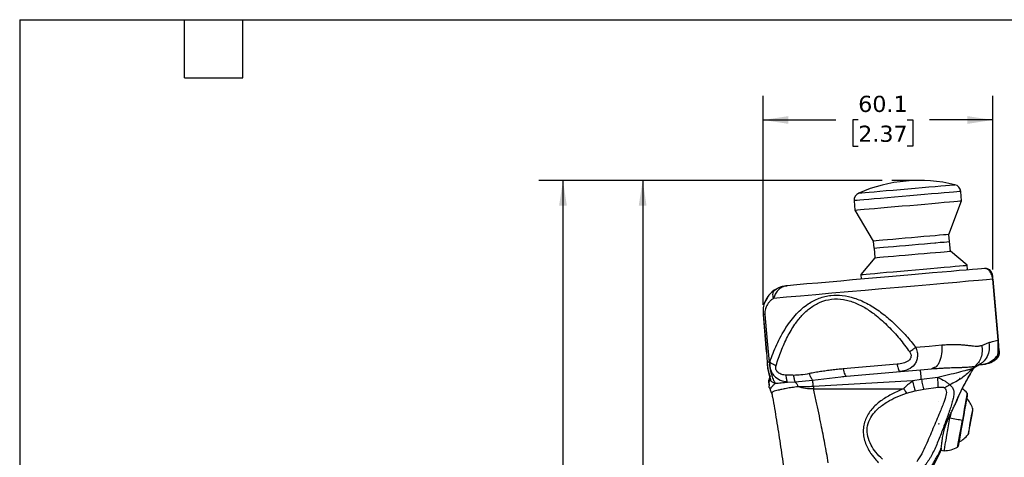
# Model space of a CAD drawing. Header units: millimetres. Extents: x 13 to 546, y 13 to 419.
# Tile 6 of 17: x 13 to 271, y 304 to 419. Entities that reach past the tile are written whole.
import ezdxf

# ---------------------------------------------------------------- set-up
doc = ezdxf.new("R2010")
doc.units = ezdxf.units.MM
doc.header["$LTSCALE"] = 2
doc.linetypes.add('SLD-Solid', pattern=[0])
doc.layers.add('DIMENSIONS', color=140, linetype='SLD-Solid', lineweight=25)
doc.layers.add('TEXT', color=140, linetype='SLD-Solid', lineweight=25)
doc.styles.add('SLDTEXTSTYLE0', font='VERDANA.TTF')
doc.dimstyles.new('SLDDIMSTYLE0', dxfattribs={"dimtxt": 4.316016, "dimasz": 6.604, "dimexe": 0, "dimexo": 0.0625, "dimgap": 1.079004, "dimtad": 0, "dimtih": 1, "dimtoh": 1, "dimrnd": 1e-09, "dimzin": 12, "dimdsep": 46, "dimtxsty": 'SLDTEXTSTYLE0', "dimsah": 1, "dimcen": 0.09, "dimadec": 0, "dimazin": 3, "dimtfac": 1, "dimtofl": 0, "dimtmove": 0, "dimatfit": 3, "dimfxl": 0, "dimfrac": 2, "dimtolj": 1, "dimtzin": 12, "dimarcsym": 0})

# ---------------------------------------------------------------- blocks, each defined once
blk = doc.blocks.new('SW_BROKEN_VIEW_0')
at = {"color": 0}
blk.add_line((0, 0), (-7.21, 0), dxfattribs=at)
blk = doc.blocks.new('_D')
at = {"layer": 'DIMENSIONS'}
for p, q in [((238.52, 376.95), (169.47, 376.95)), ((175.82, 376.95), (175.82, 279.82)), ((169.41, 272), (167.96, 272)), ((167.96, 272), (167.96, 265.14)), ((182.23, 272), (183.68, 272)), ((183.68, 272), (183.68, 265.14)), ((167.96, 265.14), (169.41, 265.14)), ((175.82, 169.1), (175.82, 264.17)), ((183.68, 265.14), (182.23, 265.14)), ((196, 169.1), (169.47, 169.1))]:
    blk.add_line(p, q, dxfattribs=at)
for points in [[(175.82, 376.95), (174.8, 370.35), (176.83, 370.35)], [(175.82, 169.1), (176.83, 175.71), (174.8, 175.71)]]:
    blk.add_solid(points, dxfattribs=at)
at = {"layer": 'DIMENSIONS', "char_height": 4.233, "attachment_point": 1, "style": 'SLDTEXTSTYLE0'}
for s, insert in [('207.8', (167.61, 278.34)), ('8.18', (169.41, 270.52))]:
    blk.add_mtext(s, dxfattribs=dict(at, insert=insert))
blk = doc.blocks.new('_D_1')
at = {"layer": 'DIMENSIONS'}
for p, q in [((238.52, 376.95), (148.6, 376.95)), ((154.95, 376.95), (154.95, 239.58)), ((146.75, 231.75), (145.3, 231.75)), ((145.3, 231.75), (145.3, 224.89)), ((163.16, 231.75), (164.61, 231.75)), ((164.61, 231.75), (164.61, 224.89)), ((145.3, 224.89), (146.75, 224.89)), ((164.61, 224.89), (163.16, 224.89)), ((154.95, 111.72), (154.95, 223.93)), ((224.7, 111.72), (148.6, 111.72))]:
    blk.add_line(p, q, dxfattribs=at)
for points in [[(154.95, 376.95), (153.94, 370.35), (155.97, 370.35)], [(154.95, 111.72), (155.97, 118.32), (153.94, 118.32)]]:
    blk.add_solid(points, dxfattribs=at)
at = {"layer": 'DIMENSIONS', "char_height": 4.233, "attachment_point": 1, "style": 'SLDTEXTSTYLE0'}
for s, insert in [('265.2', (146.75, 238.09)), ('10.44', (146.75, 230.27))]:
    blk.add_mtext(s, dxfattribs=dict(at, insert=insert))
blk = doc.blocks.new('_D_3')
at = {"layer": 'DIMENSIONS'}
for p, q in [((207.38, 344.34), (207.38, 399.16)), ((267.47, 353.61), (267.47, 399.16)), ((207.38, 392.81), (226.41, 392.81)), ((232.26, 392.81), (230.81, 392.81)), ((230.81, 392.81), (230.81, 385.95)), ((245.09, 392.81), (246.53, 392.81)), ((246.53, 392.81), (246.53, 385.95)), ((267.47, 392.81), (250.93, 392.81)), ((230.81, 385.95), (232.26, 385.95)), ((246.53, 385.95), (245.09, 385.95))]:
    blk.add_line(p, q, dxfattribs=at)
for points in [[(207.38, 392.81), (213.98, 391.79), (213.98, 393.82)], [(267.47, 392.81), (260.86, 393.82), (260.86, 391.79)]]:
    blk.add_solid(points, dxfattribs=at)
at = {"layer": 'DIMENSIONS', "char_height": 4.233, "attachment_point": 1, "style": 'SLDTEXTSTYLE0'}
for s, insert in [('60.1', (232.26, 399.15)), ('2.37', (232.26, 391.32))]:
    blk.add_mtext(s, dxfattribs=dict(at, insert=insert))

msp = doc.modelspace()

# ---------------------------------------------------------------- linework, layer by layer
for p, q in [((259.306, 371.622), (259.091, 374.084)), ((231.198, 371.644), (231.413, 369.181)), ((255.988, 362.799), (259.306, 371.622)), ((231.413, 369.181), (236.213, 361.069)), ((236.213, 361.069), (236.375, 359.22)), ((256.149, 360.95), (255.988, 362.799)), ((256.387, 358.432), (256.166, 360.952)), ((236.392, 359.222), (236.612, 356.701)), ((260.801, 354.727), (256.387, 358.432)), ((236.612, 356.701), (232.908, 352.287)), ((260.908, 353.512), (260.801, 354.727)), ((265.561, 353.857), (265.31, 353.897)), ((232.908, 352.287), (233.014, 351.071)), ((267.563, 351.082), (267.467, 351.074)), ((268.961, 335.104), (267.563, 351.082)), ((210.337, 348.147), (210.508, 348.321)), ((208.278, 345.87), (207.663, 344.788)), ((207.338, 341.862), (207.341, 341.827)), ((207.341, 341.827), (208.196, 332.055)), ((264.584, 333.743), (266.498, 334.465)), ((268.961, 335.104), (268.865, 335.095)), ((208.23, 332.064), (208.392, 329.279)), ((208.23, 332.064), (208.392, 329.279)), ((268.583, 330.3), (268.59, 330.324)), ((269.176, 331.308), (269.243, 331.734)), ((269.224, 331.506), (269.236, 331.96)), ((209.116, 329.357), (208.943, 329.327)), ((242.422, 328.79), (228.338, 327.558)), ((251.991, 327.836), (251.482, 327.591)), ((251.482, 327.591), (252.48, 327.668)), ((262.036, 327.544), (262.774, 328.24)), ((262.229, 327.291), (262.036, 327.544)), ((262.774, 328.24), (263.514, 328.469)), ((263.514, 328.469), (263.607, 328.498)), ((263.542, 328.471), (264.323, 328.885)), ((264.239, 328.915), (263.607, 328.498)), ((209.18, 325.573), (209.159, 325.388)), ((220.324, 324.642), (229.229, 325.645)), ((228.12, 325.544), (229.168, 325.671)), ((228.46, 325.586), (229.169, 325.671)), ((229.118, 325.699), (229.229, 325.645)), ((229.118, 325.699), (229.229, 325.645)), ((229.229, 325.645), (243.313, 326.877)), ((243.151, 326.894), (243.256, 326.905)), ((243.204, 326.93), (243.313, 326.877)), ((243.792, 327.006), (243.313, 326.877)), ((253.088, 325.307), (248.79, 324.791)), ((258.739, 325.019), (258.703, 325.019)), ((258.739, 325.053), (258.739, 325.019)), ((208.793, 324.427), (208.796, 324.358)), ((208.829, 324.299), (208.934, 323.098)), ((208.983, 322.67), (208.912, 323.043)), ((209.015, 323.166), (208.959, 323.17)), ((209.078, 322.44), (209.23, 322.174)), ((213.758, 324.133), (215.763, 324.192)), ((215.763, 324.192), (220.324, 324.642)), ((246.481, 324.451), (220.53, 322.937)), ((220.53, 322.937), (220.53, 322.379)), ((248.79, 324.791), (246.481, 324.451)), ((249.401, 322.224), (253.193, 322.767)), ((256.216, 323.37), (254.892, 322.617)), ((209.202, 322.074), (209.251, 322.186)), ((209.202, 322.074), (209.517, 321.164)), ((209.736, 321.355), (209.517, 321.164)), ((244.89, 321.226), (247.145, 321.794)), ((247.145, 321.794), (249.401, 322.224)), ((253.182, 318.933), (253.185, 318.934)), ((253.182, 318.933), (253.184, 318.932)), ((253.184, 318.932), (253.185, 318.934)), ((256.491, 315.906), (256.282, 314.717)), ((253.305, 313.14), (253.473, 313.14)), ((253.473, 313.14), (253.473, 313.26)), ((253.977, 306.832), (253.935, 306.436)), ((253.977, 306.832), (253.96, 306.764)), ((253.785, 305.808), (253.785, 305.809)), ((253.786, 305.809), (253.833, 305.943)), ((253.872, 306.05), (253.892, 306.09)), ((253.917, 306.249), (254.762, 306.1)), ((253.944, 306.5), (253.937, 306.436)), ((253.96, 306.764), (253.943, 306.5))]:
    msp.add_line(p, q)
at = {"flags": 128}
for points in [[(259.091, 374.084), (259.022, 374.078), (258.683, 374.049), (258.068, 373.995), (257.191, 373.918), (256.068, 373.82), (254.723, 373.702), (253.182, 373.568), (251.479, 373.418), (249.646, 373.258), (247.721, 373.09), (245.745, 372.917), (243.755, 372.743), (241.795, 372.571), (239.902, 372.406), (238.116, 372.249), (236.473, 372.106), (235.007, 371.977), (233.747, 371.867), (232.719, 371.777), (231.944, 371.709), (231.438, 371.665), (231.21, 371.645), (231.198, 371.644)], [(232.394, 373.653), (232.414, 373.655), (232.671, 373.677), (233.216, 373.725), (234.037, 373.797), (235.114, 373.891), (236.423, 374.006), (237.932, 374.138), (239.606, 374.284), (241.406, 374.442), (243.29, 374.606), (245.214, 374.775), (247.132, 374.942), (249, 375.106), (250.773, 375.261), (252.41, 375.404), (253.874, 375.532), (255.129, 375.642), (256.146, 375.731), (256.901, 375.797), (257.377, 375.839), (257.562, 375.855), (257.564, 375.855)], [(232.101, 369.242), (232.851, 369.307), (233.857, 369.395), (235.096, 369.504), (236.544, 369.63), (238.172, 369.773), (239.946, 369.928), (241.83, 370.093), (243.787, 370.264), (245.775, 370.438), (247.754, 370.611), (249.685, 370.78), (251.528, 370.941), (253.246, 371.091), (254.802, 371.228), (256.167, 371.347), (257.312, 371.447), (258.213, 371.526), (258.852, 371.582), (259.217, 371.614), (259.306, 371.622)], [(231.413, 369.181), (231.419, 369.182), (231.62, 369.199), (232.101, 369.242)], [(239.953, 361.396), (238.733, 361.289), (237.725, 361.201), (236.957, 361.134), (236.453, 361.09), (236.226, 361.07), (236.213, 361.069)], [(239.953, 361.396), (238.733, 361.289), (237.725, 361.201), (236.957, 361.134), (236.453, 361.09), (236.226, 361.07), (236.213, 361.069)], [(255.988, 362.799), (255.982, 362.798), (255.783, 362.781), (255.305, 362.739), (254.563, 362.674), (253.577, 362.588), (252.376, 362.483), (250.994, 362.362), (249.472, 362.229), (247.852, 362.087), (246.183, 361.941), (244.511, 361.795), (242.884, 361.653), (241.351, 361.518), (239.953, 361.396)], [(255.988, 362.799), (255.982, 362.798), (255.783, 362.781), (255.305, 362.739), (254.563, 362.674), (253.577, 362.588), (252.376, 362.483), (250.994, 362.362), (249.472, 362.229), (247.852, 362.087), (246.183, 361.941), (244.511, 361.795), (242.884, 361.653), (241.351, 361.518), (239.953, 361.396)], [(252.317, 360.615), (252.554, 360.636), (253.755, 360.741), (254.741, 360.827), (255.484, 360.892), (255.961, 360.934), (256.16, 360.951), (256.166, 360.952)], [(236.375, 359.22), (236.388, 359.222), (236.615, 359.241), (237.119, 359.286), (237.886, 359.353), (238.895, 359.441), (240.115, 359.548)], [(240.115, 359.548), (241.512, 359.67), (243.046, 359.804), (244.672, 359.946), (246.344, 360.093), (248.014, 360.239), (249.634, 360.38), (251.156, 360.514), (252.317, 360.615)], [(249.566, 357.835), (251.11, 357.97), (252.522, 358.093), (253.761, 358.202), (254.79, 358.292), (255.582, 358.361), (256.111, 358.407), (256.365, 358.43), (256.387, 358.432)], [(236.612, 356.701), (236.614, 356.702), (236.786, 356.717), (237.238, 356.756), (237.957, 356.819), (238.921, 356.903), (240.103, 357.007), (241.469, 357.126), (242.98, 357.259), (244.592, 357.4), (246.259, 357.545), (247.933, 357.692), (249.566, 357.835)], [(265.31, 353.897), (264.556, 353.831), (263.505, 353.739), (262.167, 353.622), (260.556, 353.481), (258.686, 353.317), (256.577, 353.133), (254.248, 352.929), (251.723, 352.708), (249.025, 352.472), (246.182, 352.223), (243.22, 351.964), (240.169, 351.697), (237.058, 351.425), (233.917, 351.15), (230.778, 350.875), (227.67, 350.604), (224.624, 350.337), (221.669, 350.079), (218.834, 349.831), (216.147, 349.595), (213.634, 349.376)], [(232.908, 352.287), (232.914, 352.287), (233.115, 352.305), (233.596, 352.347), (234.346, 352.413), (235.351, 352.501), (236.591, 352.609), (238.039, 352.736), (239.667, 352.878), (241.441, 353.033), (243.325, 353.198), (245.281, 353.369), (247.27, 353.543), (249.249, 353.717), (251.18, 353.885)], [(251.18, 353.885), (253.023, 354.047), (254.741, 354.197), (256.297, 354.333), (257.662, 354.453), (258.807, 354.553), (259.708, 354.631), (260.347, 354.687), (260.712, 354.719), (260.801, 354.727)], [(267.467, 351.074), (265.851, 350.933), (263.73, 350.747), (261.139, 350.52), (258.118, 350.256), (254.715, 349.958), (250.986, 349.632), (246.99, 349.282), (242.791, 348.915), (238.456, 348.536), (234.054, 348.151), (229.655, 347.766), (225.331, 347.388), (221.15, 347.022), (217.179, 346.674), (213.481, 346.351), (210.116, 346.057)], [(268.865, 335.095), (268.082, 344.043), (267.467, 351.074)], [(267.536, 351.398), (267.515, 351.637), (267.49, 351.92), (267.48, 352.031)], [(208.58, 346.514), (208.067, 345.695), (207.663, 344.788)], [(207.849, 341.843), (207.569, 341.818), (207.378, 341.801)], [(207.378, 341.801), (207.855, 336.348), (208.23, 332.064)], [(207.849, 341.843), (208.462, 334.834), (208.943, 329.327)], [(247.323, 333.25), (250.811, 333.556), (254.12, 333.845)], [(269.187, 332.53), (269.118, 333.313), (269.057, 334.013), (269.014, 334.508), (268.961, 335.104)], [(269.231, 332.022), (269.226, 332.085), (269.187, 332.53)], [(208.943, 329.327), (208.582, 329.295), (208.392, 329.279)], [(243.313, 326.877), (244.388, 326.971), (245.45, 327.064), (246.499, 327.155), (247.532, 327.246), (248.548, 327.335), (249.547, 327.422), (250.525, 327.508), (251.482, 327.591)], [(264.538, 328.734), (264.78, 328.755), (264.952, 328.77), (265.056, 328.779), (265.091, 328.782)], [(209.159, 325.388), (208.962, 324.967), (208.91, 324.854)], [(208.796, 324.358), (208.881, 323.397), (208.888, 323.314)], [(220.53, 322.379), (233.779, 322.379), (244.189, 322.379)], [(258.548, 307.413), (258.554, 307.45), (258.605, 307.741), (258.706, 308.31), (258.851, 309.133), (259.034, 310.173), (259.248, 311.386), (259.483, 312.717), (259.728, 314.11), (259.974, 315.502), (260.209, 316.833), (260.422, 318.046), (260.606, 319.086), (260.751, 319.909), (260.851, 320.479), (260.903, 320.77), (260.909, 320.806)], [(260.782, 321.235), (260.775, 321.196), (260.72, 320.888), (260.614, 320.285), (260.46, 319.414), (260.266, 318.312), (260.04, 317.028), (259.791, 315.619), (259.531, 314.144)], [(262.225, 317.285), (262.219, 317.249), (262.169, 316.968), (262.074, 316.429), (261.941, 315.674), (261.781, 314.766), (261.607, 313.778), (261.433, 312.791), (261.273, 311.883), (261.14, 311.128), (261.044, 310.589), (260.995, 310.308), (260.988, 310.272)], [(254.762, 306.1), (254.769, 306.137), (254.82, 306.429), (254.921, 307.004), (255.069, 307.841), (255.258, 308.912), (255.482, 310.181), (255.733, 311.605), (256.002, 313.134), (256.282, 314.717)], [(256.282, 314.717), (256.718, 314.64), (257.148, 314.565), (257.571, 314.49), (257.985, 314.417), (258.389, 314.346), (258.782, 314.277), (259.163, 314.209), (259.531, 314.144)], [(261.218, 310.754), (261.244, 310.901), (261.319, 311.327), (261.436, 311.991), (261.584, 312.827), (261.747, 313.754), (261.911, 314.681), (262.058, 315.517), (262.175, 316.18), (262.25, 316.607), (262.276, 316.753)], [(258.281, 307.054), (258.288, 307.093), (258.342, 307.401), (258.448, 308.004), (258.602, 308.875), (258.796, 309.977), (259.023, 311.26), (259.271, 312.67), (259.531, 314.144)], [(252.063, 302.354), (253.115, 304.465), (253.534, 305.306), (253.785, 305.808)]]:
    msp.add_lwpolyline(points, dxfattribs=at)
for centre, radius, start, end in [((248.277, 337.061), 39.89, 76.53621, 113.46381), ((257.099, 373.91), 2, 5.00009, 76.53617), ((233.19, 371.818), 2, 113.46351, 185.00023), ((214.245, 342.402), 7, 119.38409, 140.3654), ((214.245, 342.402), 7, 94.99999, 115.80382), ((264.568, 334.759), 6, 274.99998, 312.02021), ((254.216, 315.08), 8.999, 43.15344, 53.58511), ((254.289, 314.242), 8.5, 20.97722, 40.73058), ((260.417, 320.893), 0.5, 349.99908, 43.15338), ((261.291, 316.927), 1, 350.00052, 20.97712), ((254.571, 315.846), 8.5, 299.26955, 319.02285), ((260.234, 310.928), 1, 319.02205, 350.00014), ((254.218, 315.081), 8.997, 273.46963, 296.84748), ((258.055, 307.5), 0.5, 296.84806, 349.99954)]:
    msp.add_arc(centre, radius, start, end)
for points, knots in [([(267.467, 351.074), (267.434, 351.332), (267.37, 351.826), (267.139, 352.474), (266.856, 353.005), (266.482, 353.461), (266.047, 353.816), (265.686, 353.847), (265.561, 353.857)], [0, 0, 0, 0, 0.2137951, 0.4092027, 0.5640059, 0.7060109, 0.8977745, 1, 1, 1, 1]), ([(267.275, 352.789), (267.167, 352.964), (266.949, 353.319), (266.44, 353.681), (265.959, 353.874), (265.659, 353.875), (265.562, 353.875)], [0, 0, 0, 0, 0.2878654, 0.5802906, 0.8635276, 1, 1, 1, 1]), ([(267.412, 352.435), (267.373, 352.556), (267.294, 352.798), (267.14, 353.001), (267.063, 353.102)], [0, 0, 0, 0, 0.5004233, 1, 1, 1, 1]), ([(267.477, 351.691), (267.473, 351.741), (267.463, 351.849), (267.442, 352.09), (267.424, 352.281), (267.412, 352.414)], [0, 0, 0, 0, 0.2071258, 0.4507287, 1, 1, 1, 1]), ([(267.534, 351.044), (267.53, 351.093), (267.521, 351.193), (267.504, 351.385), (267.489, 351.552), (267.479, 351.667), (267.477, 351.691)], [0, 0, 0, 0, 0.2263892, 0.4630176, 0.8917103, 1, 1, 1, 1]), ([(267.534, 351.045), (267.53, 351.093), (267.522, 351.192), (267.505, 351.384), (267.49, 351.55), (267.48, 351.665), (267.478, 351.688)], [0, 0, 0, 0, 0.2262413, 0.4628175, 0.8921047, 1, 1, 1, 1]), ([(210.352, 348.192), (209.823, 347.801), (208.964, 347.165), (208.442, 346.24), (208.241, 345.884)], [0, 0, 0, 0, 0.61514222, 1, 1, 1, 1]), ([(210.116, 346.057), (210.047, 346.285), (209.913, 346.729), (209.926, 347.385), (210.063, 347.899), (210.273, 348.089), (210.337, 348.147)], [0, 0, 0, 0, 0.31982, 0.6218406, 0.8846826, 1, 1, 1, 1]), ([(213.634, 349.376), (213.186, 349.279), (212.296, 349.088), (211.248, 348.221), (210.496, 347.198), (210.239, 346.424), (210.116, 346.057)], [0, 0, 0, 0, 0.26522113, 0.52530985, 0.77417545, 1, 1, 1, 1]), ([(210.508, 348.321), (210.986, 348.585), (211.964, 349.125), (213.07, 349.291), (213.634, 349.376)], [0, 0, 0, 0, 0.4891297, 1, 1, 1, 1]), ([(210.116, 346.057), (209.907, 345.92), (209.48, 345.643), (208.926, 345.102), (208.484, 344.506), (208.163, 343.888), (207.946, 343.252), (207.849, 342.688), (207.826, 342.209), (207.841, 341.965), (207.849, 341.843)], [0, 0, 0, 0, 0.1483049, 0.302196, 0.4573747, 0.5878273, 0.7152183, 0.8549915, 0.9271158, 1, 1, 1, 1]), ([(209.116, 329.357), (209.395, 330.137), (209.951, 331.69), (210.931, 333.983), (212.039, 336.224), (213.279, 338.345), (214.622, 340.271), (216.041, 341.957), (217.532, 343.401), (219.458, 344.888), (221.485, 345.96), (223.539, 346.593), (225.565, 346.951), (228.177, 346.932), (230.76, 346.345), (232.85, 345.561), (234.474, 344.79), (236.116, 343.85), (237.697, 342.791), (239.219, 341.633), (240.687, 340.396), (242.132, 339.057), (243.524, 337.653), (244.85, 336.213), (246.118, 334.751), (246.924, 333.747), (247.323, 333.25)], [0, 0, 0, 0, 0.04769689, 0.09506063, 0.14358626, 0.19166621, 0.23650137, 0.27873742, 0.31840537, 0.35588092, 0.41870624, 0.44914838, 0.47943124, 0.53696465, 0.59828422, 0.63104704, 0.66546977, 0.70172725, 0.73996816, 0.77504086, 0.81187542, 0.85053038, 0.88851584, 0.92580457, 0.9633071, 1, 1, 1, 1]), ([(210.767, 328.482), (211.183, 329.748), (212.021, 332.297), (213.64, 335.921), (215.465, 339.051), (217.477, 341.617), (219.3, 343.304), (220.955, 344.406), (222.754, 345.312), (225.258, 345.982), (228.413, 345.877), (231.485, 344.97), (234.352, 343.482), (237.277, 341.401), (240.198, 338.733), (243.095, 335.538), (244.828, 333.238), (245.695, 332.088)], [0, 0, 0, 0, 0.0807157, 0.1624752, 0.2399809, 0.2996457, 0.35942, 0.3895159, 0.4198114, 0.4812189, 0.544213, 0.6085773, 0.6736908, 0.7390729, 0.825571, 0.9128143, 1, 1, 1, 1]), ([(207.663, 344.788), (207.526, 344.254), (207.275, 343.272), (207.346, 342.263), (207.378, 341.801)], [0, 0, 0, 0, 0.54325805, 1, 1, 1, 1]), ([(207.378, 341.801), (207.357, 341.8), (207.334, 341.798), (207.347, 341.799), (207.348, 341.799)], [0, 0, 0, 0, 0.9239387, 1, 1, 1, 1]), ([(247.323, 333.25), (247.469, 332.835), (247.746, 332.047), (247.815, 330.818), (247.579, 329.68), (246.898, 328.426), (245.595, 327.338), (244.366, 327.111), (243.792, 327.006)], [0, 0, 0, 0, 0.1555583, 0.2946207, 0.4302569, 0.562155, 0.795227, 1, 1, 1, 1]), ([(245.695, 332.088), (245.973, 332.268), (246.534, 332.63), (247.059, 333.042), (247.323, 333.25)], [0, 0, 0, 0, 0.4956244, 1, 1, 1, 1]), ([(254.12, 333.845), (254.146, 333.068), (254.194, 331.597), (253.681, 329.676), (252.981, 328.221), (252.223, 327.926), (251.991, 327.836)], [0, 0, 0, 0, 0.3413053, 0.6465028, 0.8917258, 1, 1, 1, 1]), ([(254.12, 333.845), (254.538, 333.878), (255.341, 333.94), (256.519, 333.983), (257.646, 333.985), (258.762, 333.946), (259.827, 333.871), (260.922, 333.762), (261.929, 333.644), (262.897, 333.555), (263.759, 333.528), (264.31, 333.671), (264.584, 333.743)], [0, 0, 0, 0, 0.1197885, 0.2299136, 0.336523, 0.4415945, 0.5488346, 0.6413903, 0.7558533, 0.8382247, 0.9194808, 1, 1, 1, 1]), ([(264.584, 333.743), (264.649, 333.199), (264.779, 332.122), (264.471, 330.553), (263.824, 329.182), (263.112, 328.543), (262.774, 328.24)], [0, 0, 0, 0, 0.2684531, 0.532273, 0.7781309, 1, 1, 1, 1]), ([(266.498, 334.465), (266.549, 333.835), (266.651, 332.578), (266.08, 330.801), (265.234, 329.504), (264.482, 329.059), (264.239, 328.915)], [0, 0, 0, 0, 0.2955512, 0.5902965, 0.8675285, 1, 1, 1, 1]), ([(266.498, 334.465), (266.797, 334.568), (267.33, 334.753), (268.122, 334.956), (268.615, 335.048), (268.865, 335.095)], [0, 0, 0, 0, 0.3864167, 0.6892333, 1, 1, 1, 1]), ([(268.784, 331.177), (268.812, 331.365), (268.879, 331.815), (268.928, 332.45), (268.949, 333.087), (268.947, 333.69), (268.928, 334.237), (268.897, 334.718), (268.876, 334.969), (268.865, 335.095)], [0, 0, 0, 0, 0.1446076, 0.3478459, 0.4853736, 0.6315964, 0.808028, 0.902837, 1, 1, 1, 1]), ([(208.23, 332.064), (208.209, 332.062), (208.186, 332.06), (208.199, 332.061), (208.2, 332.061)], [0, 0, 0, 0, 0.9239625, 1, 1, 1, 1]), ([(245.695, 332.088), (245.821, 331.887), (246.005, 331.59), (246.094, 331.141), (246.09, 330.813), (246.01, 330.498), (245.809, 330.104), (245.216, 329.498), (244.008, 328.99), (242.968, 328.859), (242.422, 328.79)], [0, 0, 0, 0, 0.1209321, 0.1780052, 0.2334562, 0.2883674, 0.3439369, 0.4598646, 0.7164749, 1, 1, 1, 1]), ([(264.538, 328.734), (264.954, 328.797), (265.787, 328.922), (266.944, 329.451), (267.985, 330.189), (268.517, 330.847), (268.784, 331.177)], [0, 0, 0, 0, 0.2490375, 0.4985065, 0.7487569, 1, 1, 1, 1]), ([(268.574, 330.301), (268.735, 330.472), (269.058, 330.818), (269.168, 331.278), (269.223, 331.511)], [0, 0, 0, 0, 0.4948309, 1, 1, 1, 1]), ([(268.583, 330.3), (268.688, 330.41), (268.902, 330.632), (269.104, 330.995), (269.16, 331.245), (269.181, 331.343)], [0, 0, 0, 0, 0.3724601, 0.7550958, 1, 1, 1, 1]), ([(268.59, 330.324), (268.592, 330.332), (268.609, 330.389), (268.65, 330.534), (268.717, 330.809), (268.759, 331.038), (268.784, 331.177)], [0, 0, 0, 0, 0.02891342, 0.20402602, 0.51613166, 1, 1, 1, 1]), ([(268.784, 331.177), (268.853, 331.276), (268.991, 331.474), (269.124, 331.814), (269.199, 332.17), (269.191, 332.41), (269.187, 332.53)], [0, 0, 0, 0, 0.2490991, 0.50148, 0.7530664, 1, 1, 1, 1]), ([(208.392, 329.279), (208.431, 328.752), (208.507, 327.724), (208.747, 326.59), (208.954, 325.896), (209.076, 325.514), (209.203, 325.133), (209.3, 324.808), (209.318, 324.635), (209.314, 324.569), (209.295, 324.539), (209.286, 324.526)], [0, 0, 0, 0, 0.325127, 0.6355758, 0.7119032, 0.7713855, 0.8828121, 0.9606322, 0.9783356, 0.9907567, 1, 1, 1, 1]), ([(208.405, 329.373), (208.444, 328.949), (208.52, 328.136), (208.711, 327.028), (208.96, 326.19), (209.122, 325.735), (209.181, 325.569)], [0, 0, 0, 0, 0.32796908, 0.62849383, 0.86385732, 1, 1, 1, 1]), ([(208.943, 329.327), (209.025, 328.686), (209.177, 327.487), (209.585, 325.898), (210.003, 324.653), (210.421, 324.039), (210.593, 323.786)], [0, 0, 0, 0, 0.3311714, 0.6199882, 0.8432727, 1, 1, 1, 1]), ([(209.116, 329.357), (209.098, 329.024), (209.062, 328.378), (209.254, 327.425), (209.639, 326.539), (210.427, 325.497), (211.813, 324.519), (213.107, 324.262), (213.758, 324.133)], [0, 0, 0, 0, 0.12799611, 0.24782127, 0.37029274, 0.49647548, 0.74685302, 1, 1, 1, 1]), ([(209.116, 329.357), (209.356, 329.188), (209.868, 328.826), (210.455, 328.601), (210.767, 328.482)], [0, 0, 0, 0, 0.4671511, 1, 1, 1, 1]), ([(213.412, 325.936), (213.017, 325.972), (212.254, 326.042), (211.382, 326.469), (210.904, 327.005), (210.7, 327.476), (210.649, 327.987), (210.728, 328.316), (210.767, 328.482)], [0, 0, 0, 0, 0.274615, 0.5302377, 0.6503134, 0.7664111, 0.8818037, 1, 1, 1, 1]), ([(228.338, 327.558), (227.846, 327.513), (226.847, 327.422), (225.363, 327.256), (223.875, 327.069), (222.405, 326.857), (220.939, 326.617), (219.972, 326.43), (219.49, 326.337)], [0, 0, 0, 0, 0.1658137, 0.3367289, 0.5012683, 0.6692619, 0.8353579, 1, 1, 1, 1]), ([(228.338, 327.558), (228.39, 327.29), (228.486, 326.805), (228.712, 326.225), (228.883, 325.797), (229.072, 325.718), (229.118, 325.699)], [0, 0, 0, 0, 0.3919767, 0.7090141, 0.929665, 1, 1, 1, 1]), ([(242.422, 328.79), (242.474, 328.522), (242.569, 328.038), (242.796, 327.457), (242.967, 327.028), (243.157, 326.949), (243.204, 326.93)], [0, 0, 0, 0, 0.3914328, 0.7080303, 0.9283751, 1, 1, 1, 1]), ([(251.98, 327.732), (252.108, 327.712), (252.274, 327.685), (252.441, 327.677), (252.479, 327.675)], [0, 0, 0, 0, 0.7721135, 1, 1, 1, 1]), ([(252.48, 327.668), (252.765, 327.691), (253.285, 327.733), (253.806, 327.76), (254.04, 327.772)], [0, 0, 0, 0, 0.5490901, 1, 1, 1, 1]), ([(262.036, 327.544), (261.863, 327.5), (261.422, 327.389), (260.255, 327.093), (258.391, 326.616), (255.854, 325.962), (254.034, 325.531), (253.088, 325.307)], [0, 0, 0, 0, 0.0579022, 0.1477951, 0.3917457, 0.6836891, 1, 1, 1, 1]), ([(254.04, 327.772), (254.356, 327.79), (255.244, 327.842), (256.588, 327.889), (257.97, 327.931), (259.089, 327.967), (260.032, 328.004), (260.994, 328.056), (261.745, 328.112), (262.301, 328.171), (262.554, 328.203), (262.706, 328.229), (262.774, 328.24)], [0, 0, 0, 0, 0.1082758, 0.3049829, 0.4612801, 0.5820958, 0.6888052, 0.7849125, 0.9125578, 0.9469207, 0.9764775, 1, 1, 1, 1]), ([(262.036, 327.544), (262.022, 327.529), (261.905, 327.402), (261.079, 326.54), (259.281, 324.946), (257.292, 323.924), (256.216, 323.37)], [0, 0, 0, 0, 0.0081948, 0.0720932, 0.4974971, 1, 1, 1, 1]), ([(262.229, 327.291), (262.411, 327.546), (262.777, 328.056), (263.33, 328.351), (263.607, 328.498)], [0, 0, 0, 0, 0.500001, 1, 1, 1, 1]), ([(263.607, 328.498), (263.792, 328.567), (264.094, 328.681), (264.414, 328.719), (264.538, 328.734)], [0, 0, 0, 0, 0.6109094, 1, 1, 1, 1]), ([(209.159, 325.388), (209.133, 325.319), (209.081, 325.178), (209.082, 324.945), (209.146, 324.715), (209.24, 324.589), (209.286, 324.526)], [0, 0, 0, 0, 0.2370351, 0.4893007, 0.7473345, 1, 1, 1, 1]), ([(215.406, 325.878), (215.036, 325.885), (214.371, 325.896), (213.706, 325.924), (213.412, 325.936)], [0, 0, 0, 0, 0.5563334, 1, 1, 1, 1]), ([(213.758, 324.133), (213.714, 324.219), (213.605, 324.431), (213.52, 324.842), (213.445, 325.356), (213.423, 325.735), (213.412, 325.936)], [0, 0, 0, 0, 0.15656791, 0.38482441, 0.67359276, 1, 1, 1, 1]), ([(219.49, 326.337), (218.733, 326.191), (217.383, 325.93), (216.009, 325.894), (215.406, 325.878)], [0, 0, 0, 0, 0.5611568, 1, 1, 1, 1]), ([(215.763, 324.192), (215.721, 324.288), (215.626, 324.508), (215.535, 324.899), (215.455, 325.366), (215.423, 325.702), (215.406, 325.878)], [0, 0, 0, 0, 0.1797969, 0.4148363, 0.6939513, 1, 1, 1, 1]), ([(220.324, 324.642), (220.249, 324.73), (220.076, 324.932), (219.869, 325.325), (219.662, 325.801), (219.549, 326.153), (219.49, 326.337)], [0, 0, 0, 0, 0.1818952, 0.4173139, 0.6959181, 1, 1, 1, 1]), ([(248.79, 324.791), (248.762, 325.118), (248.708, 325.728), (248.631, 326.518), (248.589, 327.011), (248.562, 327.219), (248.558, 327.247)], [0, 0, 0, 0, 0.3985701, 0.7447828, 0.9658354, 1, 1, 1, 1]), ([(253.193, 322.767), (253.197, 322.931), (253.205, 323.3), (253.186, 323.901), (253.149, 324.583), (253.108, 325.06), (253.088, 325.307)], [0, 0, 0, 0, 0.1942865, 0.4346028, 0.7085976, 1, 1, 1, 1]), ([(253.088, 325.307), (253.715, 325.029), (254.616, 324.63), (255.66, 323.951), (256.041, 323.552), (256.216, 323.37)], [0, 0, 0, 0, 0.5547886, 0.7966733, 1, 1, 1, 1]), ([(257.69, 318.276), (257.832, 318.645), (258.616, 320.672), (259.936, 323.331), (261.244, 325.534), (261.644, 326.207)], [0, 0, 0, 0, 0.1334692, 0.73516, 1, 1, 1, 1]), ([(257.875, 318.79), (258.211, 319.55), (258.868, 321.042), (259.942, 323.208), (261.049, 325.287), (261.839, 326.629), (262.229, 327.291)], [0, 0, 0, 0, 0.2608249, 0.511494, 0.7586906, 1, 1, 1, 1]), ([(258.703, 325.019), (258.71, 325.025), (258.722, 325.036), (258.734, 325.048), (258.739, 325.053)], [0, 0, 0, 0, 0.5599985, 1, 1, 1, 1]), ([(208.868, 324.765), (208.847, 324.711), (208.803, 324.603), (208.797, 324.486), (208.793, 324.427)], [0, 0, 0, 0, 0.4999981, 1, 1, 1, 1]), ([(208.868, 324.273), (208.867, 324.273), (208.854, 324.268), (208.847, 324.285), (208.842, 324.301)], [0, 0, 0, 0, 0.0822044, 1, 1, 1, 1]), ([(209.286, 324.526), (209.238, 324.487), (209.144, 324.411), (209.023, 324.317), (208.938, 324.294), (208.911, 324.287)], [0, 0, 0, 0, 0.4168791, 0.8098574, 1, 1, 1, 1]), ([(208.971, 322.679), (208.989, 322.573), (209.019, 322.407), (209.174, 322.412), (209.229, 322.414)], [0, 0, 0, 0, 0.6426909, 1, 1, 1, 1]), ([(209.251, 322.186), (209.265, 322.217), (209.351, 322.416), (209.586, 322.803), (210.004, 323.332), (210.391, 323.63), (210.593, 323.786)], [0, 0, 0, 0, 0.0493018, 0.3078921, 0.6399803, 1, 1, 1, 1]), ([(209.286, 324.526), (209.479, 324.35), (209.858, 324.003), (210.351, 323.857), (210.593, 323.786)], [0, 0, 0, 0, 0.5082367, 1, 1, 1, 1]), ([(216.461, 322.889), (215.935, 322.821), (214.937, 322.691), (213.542, 322.456), (212.327, 322.232), (211.163, 321.914), (210.209, 321.794), (209.799, 321.414), (209.736, 321.355)], [0, 0, 0, 0, 0.2291557, 0.4343623, 0.6121038, 0.7601789, 0.9626599, 1, 1, 1, 1]), ([(210.593, 323.786), (211.087, 323.836), (212.143, 323.943), (213.197, 324.067), (213.758, 324.133)], [0, 0, 0, 0, 0.468187, 1, 1, 1, 1]), ([(215.763, 324.192), (215.902, 324.02), (216.218, 323.632), (216.374, 323.155), (216.461, 322.889)], [0, 0, 0, 0, 0.4424336, 1, 1, 1, 1]), ([(220.53, 322.937), (219.831, 322.904), (218.476, 322.839), (217.119, 322.873), (216.461, 322.889)], [0, 0, 0, 0, 0.515194, 1, 1, 1, 1]), ([(220.53, 322.379), (219.836, 322.362), (218.454, 322.327), (217.124, 322.702), (216.461, 322.889)], [0, 0, 0, 0, 0.5021603, 1, 1, 1, 1]), ([(220.53, 322.937), (220.511, 323.118), (220.476, 323.46), (220.422, 323.934), (220.374, 324.322), (220.339, 324.548), (220.324, 324.642)], [0, 0, 0, 0, 0.3171053, 0.6012653, 0.8331482, 1, 1, 1, 1]), ([(224.422, 302.957), (224.128, 304.638), (223.544, 307.976), (222.693, 312.351), (221.93, 316.055), (221.254, 319.198), (220.777, 321.291), (220.53, 322.379)], [0, 0, 0, 0, 0.2583986, 0.5131723, 0.6748746, 0.8310122, 1, 1, 1, 1]), ([(244.189, 322.379), (243.691, 322.176), (242.696, 321.77), (241.23, 321.065), (239.824, 320.288), (238.468, 319.404), (237.22, 318.432), (236.062, 317.314), (235.077, 316.083), (234.285, 314.693), (233.758, 313.196), (233.537, 311.609), (233.63, 309.996), (234.016, 308.429), (234.652, 306.912), (235.387, 305.657), (236.141, 304.606), (236.833, 303.757), (237.336, 303.223), (237.586, 302.958)], [0, 0, 0, 0, 0.06264658, 0.12513348, 0.1892342, 0.24954122, 0.31347711, 0.37316946, 0.43650196, 0.49634231, 0.55866858, 0.62015755, 0.68163385, 0.7456764, 0.80706637, 0.87255668, 0.91458004, 0.95754823, 1, 1, 1, 1]), ([(244.189, 322.379), (244.514, 322.774), (244.872, 323.21), (245.398, 323.617), (245.815, 323.937), (246.19, 324.226), (246.481, 324.451)], [0, 0, 0, 0, 0.49135342, 0.5421525, 0.64360794, 1, 1, 1, 1]), ([(244.189, 322.379), (244.306, 322.165), (244.523, 321.771), (244.774, 321.397), (244.89, 321.226)], [0, 0, 0, 0, 0.5412872, 1, 1, 1, 1]), ([(246.481, 324.451), (246.542, 324.199), (246.66, 323.706), (246.835, 322.998), (246.995, 322.364), (247.099, 321.972), (247.145, 321.794)], [0, 0, 0, 0, 0.283643, 0.5556397, 0.7989574, 1, 1, 1, 1]), ([(248.79, 324.791), (248.846, 324.545), (248.955, 324.064), (249.116, 323.377), (249.263, 322.767), (249.358, 322.392), (249.401, 322.224)], [0, 0, 0, 0, 0.2872808, 0.5602262, 0.802155, 1, 1, 1, 1]), ([(256.216, 323.37), (256.359, 323.269), (256.634, 323.073), (256.948, 322.689), (257.16, 322.257), (257.314, 321.617), (257.299, 320.688), (257.066, 319.509), (256.693, 318.192), (256.054, 316.267), (255.124, 313.702), (254.147, 311.074), (253.31, 308.937), (252.648, 307.347), (251.945, 305.817), (251.296, 304.592), (250.736, 303.673), (250.29, 303.017), (249.819, 302.398), (249.471, 302.016), (249.298, 301.826)], [0, 0, 0, 0, 0.0221718, 0.04259903, 0.06203046, 0.08273415, 0.12534791, 0.17843178, 0.23465669, 0.29868509, 0.43532622, 0.58017129, 0.65383648, 0.7261027, 0.79825221, 0.86710327, 0.90154236, 0.93455809, 0.96750131, 1, 1, 1, 1]), ([(254.892, 322.617), (255.028, 322.446), (255.308, 322.095), (255.384, 321.085), (255.098, 319.963), (254.637, 318.65), (254.141, 317.41), (253.491, 315.854), (252.717, 314.02), (251.832, 311.903), (250.941, 309.748), (250.312, 308.317), (249.998, 307.602)], [0, 0, 0, 0, 0.0395633, 0.0816598, 0.1809152, 0.2537881, 0.340063, 0.4288401, 0.5668841, 0.7097762, 0.8549446, 1, 1, 1, 1]), ([(253.193, 322.767), (253.542, 322.793), (254.025, 322.83), (254.559, 322.764), (254.781, 322.697), (254.858, 322.641), (254.892, 322.617)], [0, 0, 0, 0, 0.6039451, 0.8357549, 0.9278838, 1, 1, 1, 1]), ([(209.61, 321.324), (209.68, 320.938), (210.119, 318.542), (210.863, 314.074), (211.844, 307.898), (212.432, 303.729), (212.728, 301.632)], [0, 0, 0, 0, 0.0590601, 0.3665552, 0.6814437, 1, 1, 1, 1]), ([(235.618, 307.602), (235.282, 308.346), (234.638, 309.77), (234.509, 312.133), (235.163, 314.36), (236.311, 316.011), (237.518, 317.216), (238.647, 318.12), (240.203, 319.139), (242.285, 320.227), (243.989, 320.881), (244.89, 321.226)], [0, 0, 0, 0, 0.1274992, 0.2441553, 0.3634671, 0.4860751, 0.5560208, 0.6314706, 0.7131126, 0.8483043, 1, 1, 1, 1]), ([(253.977, 306.832), (254.014, 307.051), (254.094, 307.53), (254.176, 308.312), (254.306, 309.38), (254.538, 310.742), (254.977, 312.367), (255.606, 314.03), (256.283, 315.487), (256.901, 316.734), (257.416, 317.765), (257.725, 318.454), (257.876, 318.79)], [0, 0, 0, 0, 0.05253532, 0.11494083, 0.18600323, 0.30711191, 0.4414926, 0.58353867, 0.72734212, 0.82144838, 0.91298805, 1, 1, 1, 1]), ([(253.473, 313.26), (253.442, 313.237), (253.386, 313.197), (253.33, 313.157), (253.305, 313.14)], [0, 0, 0, 0, 0.5601998, 1, 1, 1, 1]), ([(238.6, 303.869), (237.993, 304.465), (236.847, 305.589), (236.011, 306.959), (235.618, 307.602)], [0, 0, 0, 0, 0.5298878, 1, 1, 1, 1]), ([(249.998, 307.602), (249.645, 306.83), (248.954, 305.314), (248.027, 303.929), (247.573, 303.249)], [0, 0, 0, 0, 0.5092437, 1, 1, 1, 1]), ([(251.302, 301.595), (251.481, 301.95), (251.834, 302.65), (252.384, 303.646), (252.974, 304.702), (253.436, 305.541), (253.744, 306.196), (253.882, 306.523), (253.947, 306.735), (253.977, 306.832)], [0, 0, 0, 0, 0.20276996, 0.39951882, 0.5793037, 0.81927212, 0.88724054, 0.94837156, 1, 1, 1, 1]), ([(253.935, 306.436), (253.848, 306.235), (253.632, 305.738), (253.301, 305.141), (252.958, 304.516), (252.56, 303.801), (252.231, 303.207), (252.023, 302.832)], [0, 0, 0, 0, 0.1607796, 0.3982544, 0.5010781, 0.6848612, 1, 1, 1, 1]), ([(253.339, 304.913), (253.34, 304.915), (253.342, 304.919), (253.344, 304.923), (253.345, 304.925)], [0, 0, 0, 0, 0.49986707, 1, 1, 1, 1]), ([(253.785, 305.808), (253.828, 305.908), (253.914, 306.109), (253.928, 306.327), (253.935, 306.436)], [0, 0, 0, 0, 0.497443, 1, 1, 1, 1]), ([(253.897, 306.121), (253.899, 306.129), (253.943, 306.249), (253.944, 306.379), (253.944, 306.5)], [0, 0, 0, 0, 0.0676806, 1, 1, 1, 1])]:
    msp.add_open_spline(points, degree=3, knots=knots)
at = {"layer": 'TEXT'}
for p, q in [((12.7, 419.1), (546.1, 419.1)), ((12.7, 419.1), (12.7, 12.7)), ((55.88, 403.86), (55.88, 419.1)), ((71.12, 403.86), (71.12, 419.1)), ((55.88, 403.86), (71.12, 403.86))]:
    msp.add_line(p, q, dxfattribs=at)

# ---------------------------------------------------------------- block references
at = {"color": 7, "linetype": 'Continuous'}
msp.add_blockref('SW_BROKEN_VIEW_0', (248.277, 376.951), dxfattribs=at)

# ---------------------------------------------------------------- dimensions: what is measured, and where the dimension line sits
at = {"layer": 'DIMENSIONS'}
dim = msp.add_linear_dim(base=(267.467, 392.806), p1=(207.378, 341.801), p2=(267.467, 351.074), dimstyle='SLDDIMSTYLE0', dxfattribs=at)
dim.commit()
dim.dimension.update_dxf_attribs({"geometry": '_D_3', "text_midpoint": (238.673, 392.806), "dimtype": 160})
for base, p1, p2, picture, middle in [((154.955, 376.951), (227.237, 111.715), (241.063, 376.951), '_D_1', (154.955, 231.752)), ((175.818, 169.102), (241.063, 376.951), (198.537, 169.102), '_D', (175.818, 271.999))]:
    dim = msp.add_linear_dim(base=base, p1=p1, p2=p2, angle=90, dimstyle='SLDDIMSTYLE0', dxfattribs=at)
    dim.commit()
    dim.dimension.update_dxf_attribs({"geometry": picture, "text_midpoint": middle, "dimtype": 160})

doc.saveas('drawing.dxf')
